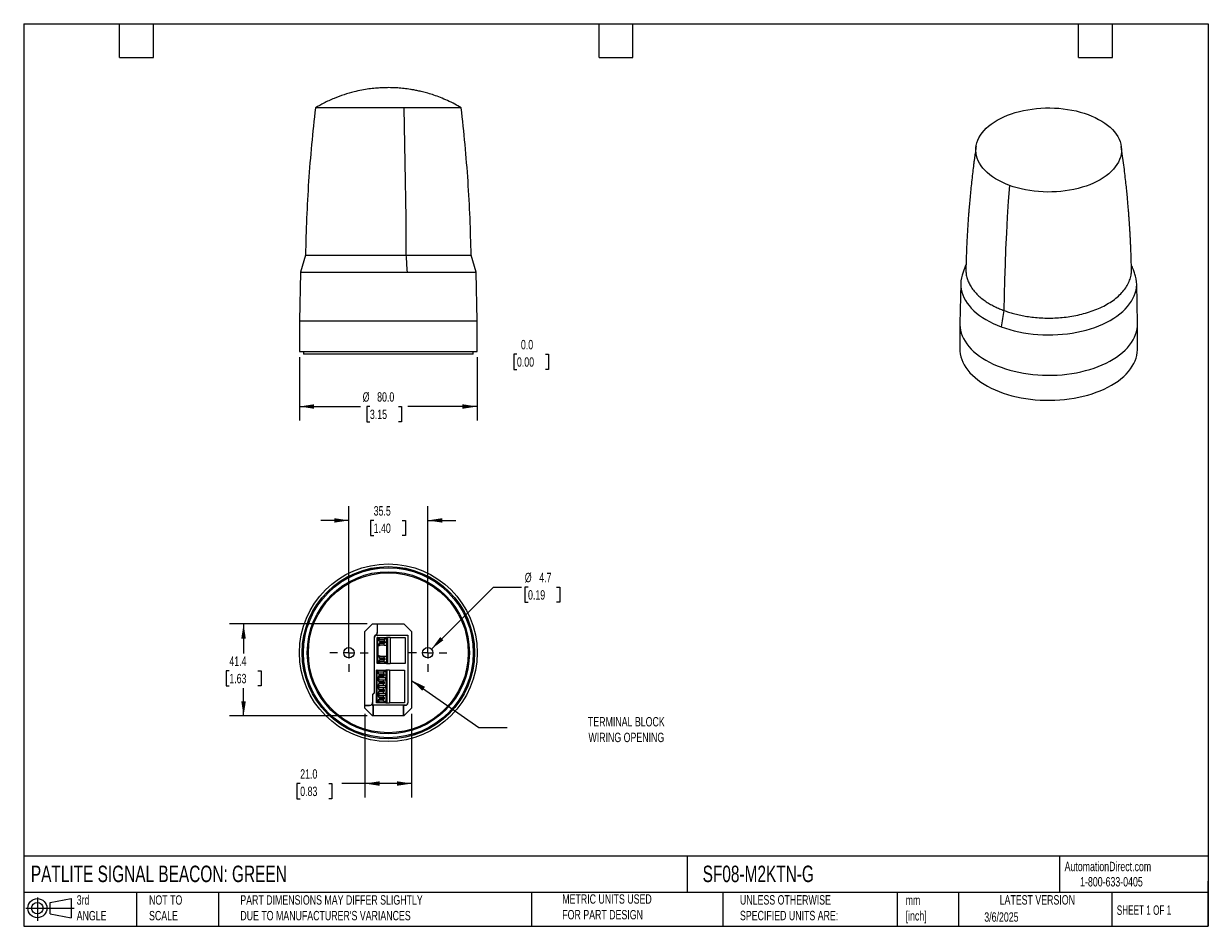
# Model space of a CAD drawing. Header units: millimetres. Extents: x 13 to 546, y 13 to 419.
import ezdxf

# ---------------------------------------------------------------- set-up
doc = ezdxf.new("R2010")
doc.units = ezdxf.units.MM
doc.header["$LTSCALE"] = 2
doc.linetypes.add('SLD-Center', pattern=[19.05, 15.24, -1.27, 1.27, -1.27])
doc.linetypes.add('SLD-Solid', pattern=[0])
doc.layers.add('CENTER', color=40, linetype='SLD-Center')
doc.layers.add('SLD-DEFPOINTS', color=7, linetype='Continuous')
doc.layers.add('DIMENSIONS', color=140, linetype='SLD-Solid', lineweight=25)
doc.layers.add('TEXT', color=140, linetype='SLD-Solid', lineweight=25)
doc.styles.add('SLDTEXTSTYLE0', font='TXT', dxfattribs={"width": 0.7})
doc.styles.add('SLDTEXTSTYLE1', font='TXT', dxfattribs={"width": 0.65})
doc.dimstyles.new('SLDDIMSTYLE0', dxfattribs={"dimtxt": 4.316016, "dimasz": 6.604, "dimexe": 0, "dimexo": 0.0625, "dimgap": 1.079004, "dimtad": 0, "dimtih": 1, "dimtoh": 1, "dimrnd": 1e-09, "dimzin": 4, "dimdsep": 46, "dimtxsty": 'SLDTEXTSTYLE0', "dimsah": 1, "dimcen": 0.09, "dimadec": 0, "dimazin": 1, "dimtfac": 1, "dimtofl": 0, "dimtmove": 0, "dimatfit": 3, "dimfxl": 0, "dimfrac": 2, "dimtolj": 1, "dimtzin": 12, "dimarcsym": 0})
doc.dimstyles.new('SLDDIMSTYLE1', dxfattribs={"dimtxt": 4.316016, "dimasz": 6.604, "dimexe": 0, "dimexo": 0.0625, "dimgap": 1.079004, "dimtad": 0, "dimtih": 1, "dimtoh": 1, "dimrnd": 1e-09, "dimzin": 0, "dimdsep": 46, "dimtxsty": 'SLDTEXTSTYLE0', "dimblk1": 'NONE', "dimblk2": 'NONE', "dimsah": 1, "dimcen": 0.09, "dimadec": 0, "dimazin": 0, "dimtfac": 1, "dimtmove": 0, "dimatfit": 0, "dimldrblk": 'NONE', "dimfxl": 0, "dimfrac": 2, "dimtolj": 1, "dimtzin": 12, "dimarcsym": 0})
doc.dimstyles.new('SLDDIMSTYLE2', dxfattribs={"dimtxt": 4.316016, "dimasz": 6.604, "dimexe": 0, "dimexo": 0.0625, "dimgap": 1.079004, "dimtad": 0, "dimtih": 1, "dimtoh": 1, "dimrnd": 1e-09, "dimzin": 12, "dimdsep": 46, "dimtxsty": 'SLDTEXTSTYLE0', "dimsah": 1, "dimcen": 0.09, "dimadec": 0, "dimazin": 3, "dimtfac": 1, "dimtmove": 0, "dimatfit": 0, "dimfxl": 0, "dimfrac": 2, "dimtolj": 1, "dimtzin": 12, "dimarcsym": 0})
doc.dimstyles.new('SLDDIMSTYLE3', dxfattribs={"dimtxt": 4.316016, "dimasz": 6.604, "dimexe": 0, "dimexo": 0.0625, "dimgap": 1.079004, "dimtad": 0, "dimtih": 1, "dimtoh": 1, "dimrnd": 1e-09, "dimzin": 12, "dimdsep": 46, "dimtxsty": 'SLDTEXTSTYLE0', "dimsah": 1, "dimcen": 0.09, "dimadec": 0, "dimazin": 3, "dimtfac": 1, "dimtofl": 0, "dimtmove": 0, "dimatfit": 3, "dimfxl": 0, "dimfrac": 2, "dimtolj": 1, "dimtzin": 12, "dimarcsym": 0})
doc.dimstyles.new('SLDDIMSTYLE4', dxfattribs={"dimtxt": 4.316016, "dimasz": 6.604, "dimexe": 0, "dimexo": 0.0625, "dimgap": 1.079004, "dimtad": 0, "dimtih": 1, "dimtoh": 1, "dimrnd": 1e-09, "dimzin": 12, "dimdsep": 46, "dimtxsty": 'SLDTEXTSTYLE0', "dimsah": 1, "dimcen": 0, "dimadec": 0, "dimazin": 3, "dimtfac": 1, "dimtofl": 0, "dimtmove": 0, "dimatfit": 3, "dimfxl": 0, "dimfrac": 2, "dimtolj": 1, "dimtzin": 12, "dimarcsym": 0})
doc.dimstyles.new('SLDDIMSTYLE5', dxfattribs={"dimtxt": 0.18, "dimasz": 6.604, "dimexe": 0, "dimexo": 0.0625, "dimgap": 0, "dimtad": 0, "dimtih": 1, "dimtoh": 1, "dimdec": 0, "dimrnd": 1e-09, "dimzin": 0, "dimdsep": 46, "dimtxsty": 'Standard', "dimsah": 1, "dimcen": 0.09, "dimadec": 0, "dimazin": 0, "dimtfac": 6.604, "dimtdec": 0, "dimtofl": 0, "dimtmove": 0, "dimatfit": 3, "dimfxl": 0, "dimfrac": 2, "dimtolj": 1, "dimtzin": 0, "dimarcsym": 0})

# ---------------------------------------------------------------- blocks, each defined once
blk = doc.blocks.new('Block11')
at = {"color": 7, "linetype": 'SLD-Solid', "lineweight": 18}
for p, q in [((0, 5.76), (21.75, 5.76)), ((5.18, 10.62), (5.18, 0)), ((10.96, 8.33), (20.35, 10.06)), ((10.96, 3.19), (10.96, 8.33)), ((20.35, 10.06), (20.35, 1.46)), ((10.96, 3.19), (20.35, 1.46))]:
    blk.add_line(p, q, dxfattribs=at)
for radius in [4.3, 2.57]:
    blk.add_circle((5.18, 5.76), radius, dxfattribs=at)
blk = doc.blocks.new('Block12')
at = {"layer": 'SLD-DEFPOINTS'}
blk.add_blockref('Block11', (0, 0), dxfattribs=at)
blk = doc.blocks.new('_D')
at = {"layer": 'DIMENSIONS'}
for p, q in [((136.88, 268.96), (136.88, 240.39)), ((216.88, 268.96), (216.88, 240.39)), ((136.88, 246.74), (164.37, 246.74)), ((168.59, 246.74), (167.14, 246.74)), ((167.14, 246.74), (167.14, 239.88)), ((181.42, 246.74), (182.87, 246.74)), ((182.87, 246.74), (182.87, 239.88)), ((216.88, 246.74), (185.64, 246.74)), ((167.14, 239.88), (168.59, 239.88)), ((182.87, 239.88), (181.42, 239.88))]:
    blk.add_line(p, q, dxfattribs=at)
for points in [[(136.88, 246.74), (143.49, 245.72), (143.49, 247.75)], [(216.88, 246.74), (210.28, 247.75), (210.28, 245.72)]]:
    blk.add_solid(points, dxfattribs=at)
at = {"layer": 'DIMENSIONS', "char_height": 4.233, "attachment_point": 1, "style": 'SLDTEXTSTYLE0'}
for s, insert in [('%%c', (165.34, 253.16)), ('80.0', (171.85, 253.16)), ('3.15', (168.59, 245.34))]:
    blk.add_mtext(s, dxfattribs=dict(at, insert=insert))
blk = doc.blocks.new('_D_1')
at = {"layer": 'DIMENSIONS'}
for p, q in [((234.8, 270.3), (233.35, 270.3)), ((233.35, 270.3), (233.35, 263.44)), ((247.62, 270.3), (249.07, 270.3)), ((249.07, 270.3), (249.07, 263.44)), ((233.35, 263.44), (234.8, 263.44)), ((249.07, 263.44), (247.62, 263.44))]:
    blk.add_line(p, q, dxfattribs=at)
at = {"layer": 'DIMENSIONS', "char_height": 4.233, "attachment_point": 1, "style": 'SLDTEXTSTYLE0'}
for s, insert in [('0.0', (236.59, 276.72)), ('0.00', (234.8, 268.89))]:
    blk.add_mtext(s, dxfattribs=dict(at, insert=insert))
blk = doc.blocks.new('_None')
blk = doc.blocks.new('_D_2')
at = {"layer": 'DIMENSIONS'}
for p, q in [((159.13, 138.41), (159.13, 201.8)), ((194.63, 138.41), (194.63, 201.8)), ((159.13, 195.45), (146.43, 195.45)), ((170.29, 195.45), (168.84, 195.45)), ((168.84, 195.45), (168.84, 188.59)), ((183.11, 195.45), (184.56, 195.45)), ((184.56, 195.45), (184.56, 188.59)), ((194.63, 195.45), (207.33, 195.45)), ((168.84, 188.59), (170.29, 188.59)), ((184.56, 188.59), (183.11, 188.59))]:
    blk.add_line(p, q, dxfattribs=at)
for points in [[(159.13, 195.45), (152.53, 196.47), (152.53, 194.44)], [(194.63, 195.45), (201.24, 194.44), (201.24, 196.47)]]:
    blk.add_solid(points, dxfattribs=at)
at = {"layer": 'DIMENSIONS', "char_height": 4.233, "attachment_point": 1, "style": 'SLDTEXTSTYLE0'}
for s, insert in [('35.5', (170.29, 201.87)), ('1.40', (170.29, 194.05))]:
    blk.add_mtext(s, dxfattribs=dict(at, insert=insert))
blk = doc.blocks.new('_D_3')
at = {"layer": 'DIMENSIONS'}
for p, q in [((167.29, 148.82), (105.35, 148.82)), ((111.7, 148.82), (111.7, 135.59)), ((105.29, 127.76), (103.84, 127.76)), ((103.84, 127.76), (103.84, 120.9)), ((118.11, 127.76), (119.56, 127.76)), ((119.56, 127.76), (119.56, 120.9)), ((103.84, 120.9), (105.29, 120.9)), ((111.7, 107.42), (111.7, 119.93)), ((119.56, 120.9), (118.11, 120.9)), ((167.29, 107.42), (105.35, 107.42))]:
    blk.add_line(p, q, dxfattribs=at)
for points in [[(111.7, 148.82), (110.68, 142.22), (112.72, 142.22)], [(111.7, 107.42), (112.72, 114.03), (110.68, 114.03)]]:
    blk.add_solid(points, dxfattribs=at)
at = {"layer": 'DIMENSIONS', "char_height": 4.233, "attachment_point": 1, "style": 'SLDTEXTSTYLE0'}
for s, insert in [('41.4', (105.29, 134.18)), ('1.63', (105.29, 126.36))]:
    blk.add_mtext(s, dxfattribs=dict(at, insert=insert))
blk = doc.blocks.new('_D_4')
at = {"layer": 'DIMENSIONS'}
for p, q in [((196.29, 137.53), (224.2, 165.44)), ((224.2, 165.44), (236.9, 165.44)), ((239.79, 165.44), (238.35, 165.44)), ((238.35, 165.44), (238.35, 158.58)), ((252.62, 165.44), (254.07, 165.44)), ((254.07, 165.44), (254.07, 158.58)), ((238.35, 158.58), (239.79, 158.58)), ((254.07, 158.58), (252.62, 158.58))]:
    blk.add_line(p, q, dxfattribs=at)
blk.add_solid([(196.29, 137.53), (201.68, 141.49), (200.24, 142.92)], dxfattribs=at)
at = {"layer": 'DIMENSIONS', "char_height": 4.233, "attachment_point": 1, "style": 'SLDTEXTSTYLE0'}
for s, insert in [('%%c', (238.33, 171.86)), ('4.7', (244.85, 171.86)), ('0.19', (239.79, 164.04))]:
    blk.add_mtext(s, dxfattribs=dict(at, insert=insert))
blk = doc.blocks.new('_D_5')
at = {"layer": 'DIMENSIONS'}
for p, q in [((166.38, 108.33), (166.38, 70.63)), ((187.38, 108.33), (187.38, 70.63)), ((137.21, 76.98), (135.76, 76.98)), ((135.76, 76.98), (135.76, 70.13)), ((150.04, 76.98), (151.49, 76.98)), ((151.49, 76.98), (151.49, 70.13)), ((166.38, 76.98), (155.89, 76.98)), ((187.38, 76.98), (166.38, 76.98)), ((135.76, 70.13), (137.21, 70.13)), ((151.49, 70.13), (150.04, 70.13))]:
    blk.add_line(p, q, dxfattribs=at)
for points in [[(166.38, 76.98), (172.99, 75.97), (172.99, 78)], [(187.38, 76.98), (180.78, 78), (180.78, 75.97)]]:
    blk.add_solid(points, dxfattribs=at)
at = {"layer": 'DIMENSIONS', "char_height": 4.233, "attachment_point": 1, "style": 'SLDTEXTSTYLE0'}
for s, insert in [('21.0', (137.21, 83.41)), ('0.83', (137.21, 75.58))]:
    blk.add_mtext(s, dxfattribs=dict(at, insert=insert))
blk = doc.blocks.new('SW_CENTERMARKSYMBOL_0')
at = {"layer": 'CENTER', "color": 0}
for p, q in [((0, 5.08), (0, 8.64)), ((-5.08, 0), (-8.64, 0)), ((0, 0), (-2.54, 0)), ((0, 0), (0, 2.54)), ((0, 0), (0, -2.54)), ((0, 0), (2.54, 0)), ((5.08, 0), (8.64, 0)), ((0, -5.08), (0, -8.64))]:
    blk.add_line(p, q, dxfattribs=at)
blk = doc.blocks.new('SW_CENTERMARKSYMBOL_1')
at = {"layer": 'CENTER', "color": 0}
for p, q in [((0, 5.08), (0, 8.64)), ((-5.08, 0), (-8.64, 0)), ((0, 0), (-2.54, 0)), ((0, 0), (0, 2.54)), ((0, 0), (0, -2.54)), ((0, 0), (2.54, 0)), ((5.08, 0), (8.64, 0)), ((0, -5.08), (0, -8.64))]:
    blk.add_line(p, q, dxfattribs=at)

msp = doc.modelspace()

# ---------------------------------------------------------------- linework, layer by layer
for p, q in [((183.864, 381.255), (144.084, 381.255)), ((209.679, 381.255), (183.864, 381.255)), ((139.6, 314.9), (137.265, 307.297)), ((216.497, 307.297), (214.162, 314.9)), ((137.265, 307.297), (136.881, 285.297)), ((137.265, 307.297), (185.316, 307.297)), ((185.316, 307.297), (216.497, 307.297)), ((216.881, 285.297), (216.497, 307.297)), ((434.619, 302.144), (434.235, 284.183)), ((514.229, 284.183), (513.845, 302.144)), ((136.881, 285.297), (136.881, 271.497)), ((136.881, 285.297), (176.881, 285.297)), ((176.881, 285.297), (216.881, 285.297)), ((216.881, 271.497), (216.881, 285.297)), ((434.232, 283.898), (434.232, 272.63)), ((514.232, 272.63), (514.232, 283.898)), ((136.881, 271.497), (216.881, 271.497)), ((138.631, 271.497), (138.631, 270.297)), ((215.131, 270.297), (138.631, 270.297)), ((215.131, 270.297), (215.131, 271.497)), ((166.381, 145.373), (169.831, 148.823)), ((166.381, 110.873), (166.381, 145.373)), ((169.831, 148.823), (183.931, 148.823)), ((171.855, 148.823), (171.855, 145.07)), ((171.881, 145.055), (171.855, 145.07)), ((171.881, 148.823), (171.881, 145.055)), ((183.931, 148.823), (187.381, 145.373)), ((187.381, 145.373), (187.381, 110.873)), ((170.529, 142.773), (170.529, 117.837)), ((170.555, 142.773), (170.529, 142.773)), ((170.555, 142.773), (170.555, 117.826)), ((170.655, 117.785), (170.655, 142.773)), ((170.718, 142.773), (170.655, 142.773)), ((170.718, 117.759), (170.718, 142.773)), ((171.681, 143.799), (185.707, 143.799)), ((171.681, 143.799), (171.681, 143.736)), ((171.681, 143.736), (185.644, 143.736)), ((171.831, 130.963), (171.831, 142.783)), ((172.144, 142.783), (171.831, 142.783)), ((172.144, 142.783), (172.144, 141.799)), ((172.144, 134.179), (172.144, 139.567)), ((172.169, 141.683), (172.799, 141.683)), ((172.169, 139.683), (172.799, 139.683)), ((172.176, 139.683), (172.176, 141.683)), ((172.379, 142.783), (172.379, 142.113)), ((172.379, 142.783), (176.065, 142.783)), ((172.379, 134.493), (172.379, 139.253)), ((172.799, 141.183), (172.799, 142.023)), ((172.799, 142.023), (175.005, 142.023)), ((172.799, 141.183), (173.223, 140.965)), ((172.799, 141.183), (175.005, 141.183)), ((173.223, 140.401), (172.799, 140.183)), ((172.799, 140.183), (172.799, 139.343)), ((172.799, 140.183), (175.005, 140.183)), ((175.005, 139.343), (172.799, 139.343)), ((173.223, 140.965), (175.429, 140.965)), ((173.223, 140.401), (173.223, 140.965)), ((173.223, 140.401), (175.429, 140.401)), ((175.005, 142.023), (175.005, 141.183)), ((176.065, 142.023), (175.005, 142.023)), ((175.429, 140.965), (175.005, 141.183)), ((175.005, 140.183), (175.429, 140.401)), ((175.005, 139.343), (175.005, 140.183)), ((175.005, 139.343), (176.065, 139.343)), ((175.429, 140.965), (175.429, 140.401)), ((176.065, 142.783), (176.065, 142.023)), ((176.49, 142.783), (176.065, 142.783)), ((176.065, 142.023), (176.065, 139.343)), ((176.065, 139.343), (176.065, 134.403)), ((176.49, 142.783), (176.49, 130.963)), ((177.713, 142.783), (176.49, 142.783)), ((177.713, 142.783), (177.713, 130.963)), ((177.713, 142.783), (184.531, 142.783)), ((184.531, 142.783), (184.531, 130.963)), ((185.707, 143.799), (185.644, 143.736)), ((185.644, 143.736), (185.644, 113.273)), ((185.707, 143.799), (185.707, 113.273)), ((172.799, 134.063), (172.169, 134.063)), ((172.176, 132.063), (172.176, 134.063)), ((172.799, 134.403), (172.799, 133.563)), ((172.799, 134.403), (175.005, 134.403)), ((172.799, 133.563), (173.223, 133.345)), ((172.799, 133.563), (175.005, 133.563)), ((175.005, 133.563), (175.005, 134.403)), ((175.005, 134.403), (176.065, 134.403)), ((175.429, 133.345), (175.005, 133.563)), ((176.065, 134.403), (176.065, 131.723)), ((172.144, 130.963), (171.831, 130.963)), ((172.144, 130.963), (172.144, 131.947)), ((172.799, 132.063), (172.169, 132.063)), ((172.379, 130.963), (172.379, 131.633)), ((176.065, 130.963), (172.379, 130.963)), ((172.799, 132.563), (173.223, 132.781)), ((172.799, 132.563), (172.799, 131.723)), ((175.005, 132.563), (172.799, 132.563)), ((175.005, 131.723), (172.799, 131.723)), ((175.429, 133.345), (173.223, 133.345)), ((173.223, 133.345), (173.223, 132.781)), ((175.429, 132.781), (173.223, 132.781)), ((175.429, 132.781), (175.005, 132.563)), ((175.005, 131.723), (175.005, 132.563)), ((175.005, 131.723), (176.065, 131.723)), ((175.429, 132.781), (175.429, 133.345)), ((176.065, 131.723), (176.065, 130.963)), ((176.065, 130.963), (176.49, 130.963)), ((176.49, 130.963), (177.713, 130.963)), ((184.531, 130.963), (177.713, 130.963)), ((171.531, 113.263), (171.531, 127.963)), ((171.844, 127.963), (171.531, 127.963)), ((171.844, 127.963), (171.844, 126.979)), ((171.844, 123.479), (171.844, 124.747)), ((171.869, 126.863), (172.499, 126.863)), ((171.869, 124.863), (172.499, 124.863)), ((172.499, 123.363), (171.869, 123.363)), ((171.876, 124.863), (171.876, 126.863)), ((171.876, 121.363), (171.876, 123.363)), ((172.079, 127.963), (172.079, 127.293)), ((172.079, 127.963), (175.765, 127.963)), ((172.079, 124.433), (172.079, 123.793)), ((172.499, 126.363), (172.499, 127.203)), ((172.499, 127.203), (174.705, 127.203)), ((172.499, 126.363), (174.705, 126.363)), ((172.499, 126.363), (172.923, 126.145)), ((172.923, 125.581), (172.499, 125.363)), ((172.499, 125.363), (172.499, 124.523)), ((172.499, 125.363), (174.705, 125.363)), ((174.705, 124.523), (172.499, 124.523)), ((172.499, 123.703), (172.499, 122.863)), ((172.499, 123.703), (174.705, 123.703)), ((172.499, 122.863), (172.923, 122.645)), ((172.499, 122.863), (174.705, 122.863)), ((172.923, 126.145), (175.129, 126.145)), ((172.923, 125.581), (172.923, 126.145)), ((172.923, 125.581), (175.129, 125.581)), ((174.705, 127.203), (174.705, 126.363)), ((175.765, 127.203), (174.705, 127.203)), ((175.129, 126.145), (174.705, 126.363)), ((174.705, 125.363), (175.129, 125.581)), ((174.705, 124.523), (174.705, 125.363)), ((175.765, 124.523), (174.705, 124.523)), ((174.705, 122.863), (174.705, 123.703)), ((174.705, 123.703), (175.765, 123.703)), ((175.129, 122.645), (174.705, 122.863)), ((175.129, 126.145), (175.129, 125.581)), ((175.765, 127.963), (175.765, 127.203)), ((176.19, 127.963), (175.765, 127.963)), ((175.765, 127.203), (175.765, 124.523)), ((175.765, 123.703), (175.765, 124.523)), ((175.765, 123.703), (175.765, 121.023)), ((176.19, 127.963), (176.19, 113.263)), ((177.413, 127.963), (176.19, 127.963)), ((177.413, 127.963), (177.413, 113.263)), ((177.413, 127.963), (184.231, 127.963)), ((184.231, 127.963), (184.231, 113.263)), ((170.529, 117.837), (169.788, 117.097)), ((170.555, 117.826), (169.814, 117.086)), ((170.655, 117.785), (169.914, 117.045)), ((170.718, 117.759), (169.977, 117.019)), ((170.555, 117.826), (170.529, 117.837)), ((170.655, 117.785), (170.718, 117.759)), ((171.844, 121.246), (171.844, 119.98)), ((171.844, 117.746), (171.844, 116.48)), ((171.869, 121.363), (172.499, 121.363)), ((172.499, 119.863), (171.869, 119.863)), ((171.869, 117.863), (172.499, 117.863)), ((171.876, 117.863), (171.876, 119.863)), ((172.079, 120.933), (172.079, 120.293)), ((172.079, 117.433), (172.079, 116.793)), ((172.923, 122.081), (172.499, 121.863)), ((172.499, 121.863), (172.499, 121.023)), ((174.705, 121.863), (172.499, 121.863)), ((174.705, 121.023), (172.499, 121.023)), ((172.499, 120.203), (172.499, 119.363)), ((172.499, 120.203), (174.705, 120.203)), ((172.499, 119.363), (172.923, 119.145)), ((172.499, 119.363), (174.705, 119.363)), ((172.923, 118.581), (172.499, 118.363)), ((172.499, 118.363), (172.499, 117.523)), ((174.705, 118.363), (172.499, 118.363)), ((174.705, 117.523), (172.499, 117.523)), ((172.923, 122.645), (175.129, 122.645)), ((172.923, 122.645), (172.923, 122.081)), ((175.129, 122.081), (172.923, 122.081)), ((172.923, 119.145), (175.129, 119.145)), ((172.923, 119.145), (172.923, 118.581)), ((175.129, 118.581), (172.923, 118.581)), ((174.705, 121.863), (175.129, 122.081)), ((174.705, 121.023), (174.705, 121.863)), ((175.765, 121.023), (174.705, 121.023)), ((174.705, 119.363), (174.705, 120.203)), ((174.705, 120.203), (175.765, 120.203)), ((175.129, 119.145), (174.705, 119.363)), ((174.705, 118.363), (175.129, 118.581)), ((174.705, 117.523), (174.705, 118.363)), ((175.765, 117.523), (174.705, 117.523)), ((175.129, 122.081), (175.129, 122.645)), ((175.129, 118.581), (175.129, 119.145)), ((175.765, 120.203), (175.765, 121.023)), ((175.765, 120.203), (175.765, 117.523)), ((175.765, 116.703), (175.765, 117.523)), ((168.291, 112.059), (166.381, 112.059)), ((168.317, 112.033), (166.381, 112.033)), ((168.317, 112.033), (168.291, 112.059)), ((169.788, 117.097), (169.791, 113.559)), ((169.814, 117.086), (169.788, 117.097)), ((169.817, 113.532), (169.791, 113.559)), ((169.814, 117.086), (169.817, 113.533)), ((169.918, 112.033), (169.914, 117.045)), ((169.977, 117.019), (169.914, 117.045)), ((169.918, 112.033), (169.949, 112.064)), ((169.918, 112.033), (170.068, 112.033)), ((169.949, 112.278), (169.981, 112.31)), ((183.815, 112.278), (169.949, 112.278)), ((169.949, 112.278), (169.949, 112.064)), ((170.099, 112.064), (169.949, 112.064)), ((169.981, 112.31), (169.977, 117.019)), ((184.681, 112.31), (169.981, 112.31)), ((170.099, 112.064), (170.068, 112.033)), ((170.068, 107.423), (170.068, 112.033)), ((170.099, 112.064), (170.099, 107.423)), ((171.844, 113.263), (171.531, 113.263)), ((171.844, 114.246), (171.844, 113.263)), ((172.499, 116.363), (171.869, 116.363)), ((172.499, 114.363), (171.869, 114.363)), ((171.876, 114.363), (171.876, 116.363)), ((172.079, 113.263), (172.079, 113.933)), ((175.765, 113.263), (172.079, 113.263)), ((172.499, 116.703), (172.499, 115.863)), ((172.499, 116.703), (174.705, 116.703)), ((172.499, 115.863), (172.923, 115.645)), ((174.705, 115.863), (172.499, 115.863)), ((172.499, 114.863), (172.923, 115.081)), ((172.499, 114.863), (172.499, 114.023)), ((174.705, 114.863), (172.499, 114.863)), ((174.705, 114.023), (172.499, 114.023)), ((175.129, 115.645), (172.923, 115.645)), ((172.923, 115.645), (172.923, 115.081)), ((175.129, 115.081), (172.923, 115.081)), ((174.705, 115.863), (174.705, 116.703)), ((174.705, 116.703), (175.765, 116.703)), ((175.129, 115.645), (174.705, 115.863)), ((175.129, 115.081), (174.705, 114.863)), ((174.705, 114.023), (174.705, 114.863)), ((174.705, 114.023), (175.765, 114.023)), ((175.129, 115.081), (175.129, 115.645)), ((175.765, 116.703), (175.765, 114.023)), ((175.765, 114.023), (175.765, 113.263)), ((175.765, 113.263), (176.19, 113.263)), ((176.19, 113.263), (177.413, 113.263)), ((184.231, 113.263), (177.413, 113.263)), ((183.681, 112.043), (183.665, 112.075)), ((183.816, 112.075), (183.665, 112.075)), ((183.665, 107.423), (183.665, 112.075)), ((183.681, 112.043), (183.681, 107.423)), ((183.681, 112.043), (183.831, 112.043)), ((183.815, 112.278), (183.831, 112.247)), ((183.815, 112.278), (183.816, 112.075)), ((183.831, 112.043), (183.816, 112.075)), ((183.831, 112.043), (183.831, 112.247)), ((183.831, 112.247), (184.681, 112.247)), ((184.681, 112.247), (184.681, 112.31)), ((185.644, 113.273), (185.707, 113.273)), ((169.831, 107.423), (166.381, 110.873)), ((183.931, 107.423), (169.831, 107.423)), ((187.381, 110.873), (183.931, 107.423))]:
    msp.add_line(p, q)
at = {"flags": 128}
for points in [[(183.864, 381.255), (184.062, 372.99), (184.238, 364.715), (184.392, 356.429), (184.522, 348.135), (184.63, 339.834), (184.716, 331.526), (184.779, 323.215), (184.819, 314.9)], [(456.51, 346.32), (454.845, 346.98), (453.253, 347.698), (451.741, 348.471), (450.314, 349.296), (448.978, 350.171), (447.738, 351.091), (446.598, 352.054), (445.563, 353.056), (444.636, 354.092), (443.823, 355.159), (443.124, 356.253), (442.543, 357.37), (442.083, 358.506), (441.744, 359.655), (441.529, 360.815), (441.438, 361.98), (441.471, 363.146), (441.629, 364.308), (441.91, 365.463), (442.314, 366.606), (442.838, 367.732), (443.482, 368.837), (444.243, 369.917), (445.117, 370.968), (446.102, 371.987), (447.194, 372.968), (448.388, 373.908), (449.68, 374.805), (451.065, 375.654), (452.538, 376.451), (454.093, 377.195), (455.725, 377.883), (457.427, 378.511), (459.193, 379.077), (461.016, 379.58), (462.889, 380.017), (464.805, 380.386), (466.756, 380.687), (468.736, 380.917), (470.737, 381.077), (472.752, 381.166), (474.771, 381.183), (476.789, 381.127), (478.797, 381.001), (480.788, 380.803), (482.754, 380.535), (484.687, 380.197), (486.581, 379.792), (488.428, 379.32), (490.221, 378.783), (491.954, 378.183)], [(491.954, 378.183), (493.619, 377.523), (495.211, 376.805), (496.723, 376.032), (498.15, 375.206), (499.486, 374.332), (500.726, 373.412), (501.866, 372.449), (502.901, 371.447), (503.828, 370.411), (504.642, 369.344), (505.34, 368.25), (505.921, 367.133), (506.381, 365.997), (506.72, 364.848), (506.935, 363.688), (507.026, 362.523), (506.993, 361.357), (506.835, 360.195), (506.554, 359.04), (506.15, 357.897), (505.626, 356.771), (504.982, 355.666), (504.221, 354.586), (503.347, 353.535), (502.362, 352.516), (501.27, 351.535), (500.076, 350.595), (498.784, 349.698), (497.399, 348.849), (495.926, 348.052), (494.371, 347.308), (492.739, 346.62), (491.037, 345.992), (489.271, 345.426), (487.448, 344.923), (485.575, 344.486), (483.659, 344.117), (481.708, 343.816), (479.728, 343.586), (477.727, 343.426), (475.712, 343.337), (473.693, 343.32), (471.675, 343.376), (469.667, 343.502), (467.676, 343.7), (465.71, 343.968), (463.777, 344.306), (461.883, 344.711), (460.036, 345.183), (458.243, 345.72), (456.51, 346.32)], [(456.51, 346.32), (456.007, 339.119), (455.561, 331.961), (455.172, 324.845), (454.84, 317.775), (454.566, 310.75), (454.349, 303.772), (454.189, 296.842), (454.087, 289.961)], [(184.819, 314.9), (184.885, 313.956), (184.951, 313.011), (185.015, 312.063), (185.077, 311.113), (185.139, 310.162), (185.199, 309.209), (185.258, 308.254), (185.316, 307.297)], [(435.401, 306.392), (435.243, 305.915), (434.911, 304.646), (434.702, 303.369), (434.618, 302.087), (434.658, 300.805), (434.823, 299.525), (435.112, 298.253), (435.524, 296.993), (436.058, 295.748), (436.712, 294.522), (437.484, 293.319), (438.372, 292.143), (439.372, 290.997), (440.482, 289.886), (441.699, 288.812), (443.017, 287.78), (444.434, 286.792), (445.945, 285.851), (447.545, 284.96), (449.228, 284.123), (450.99, 283.342), (452.826, 282.618)], [(452.826, 282.618), (454.729, 281.956), (456.693, 281.356), (458.712, 280.82), (460.78, 280.351), (462.891, 279.95), (465.037, 279.617), (467.212, 279.354), (469.409, 279.162), (471.621, 279.042), (473.842, 278.993), (476.064, 279.017), (478.28, 279.112), (480.483, 279.279), (482.667, 279.517), (484.824, 279.825), (486.948, 280.202), (489.031, 280.648), (491.069, 281.16), (493.053, 281.738), (494.978, 282.379), (496.837, 283.081), (498.626, 283.842), (500.338, 284.66), (501.968, 285.532), (503.51, 286.456), (504.96, 287.428), (506.314, 288.445), (507.567, 289.505), (508.715, 290.603), (509.754, 291.737), (510.681, 292.903), (511.494, 294.097), (512.19, 295.315), (512.766, 296.554), (513.221, 297.81), (513.553, 299.078), (513.762, 300.355), (513.846, 301.637), (513.806, 302.92), (513.641, 304.199), (513.352, 305.471), (513.063, 306.391)], [(434.235, 284.183), (434.236, 283.58), (434.327, 282.309), (434.539, 281.042), (434.872, 279.784), (435.324, 278.539), (435.895, 277.309), (436.582, 276.1), (437.383, 274.915), (438.296, 273.757), (439.319, 272.629), (440.447, 271.536), (441.678, 270.48), (443.008, 269.465), (444.433, 268.494), (445.948, 267.57)], [(445.948, 267.57), (447.549, 266.695), (449.231, 265.873), (450.989, 265.105), (452.818, 264.395), (454.711, 263.743), (456.664, 263.153), (458.67, 262.626), (460.724, 262.163), (462.819, 261.767), (464.948, 261.437), (467.105, 261.176), (469.284, 260.984), (471.478, 260.862), (473.681, 260.809), (475.885, 260.826), (478.084, 260.914), (480.272, 261.072), (482.441, 261.298), (484.585, 261.594), (486.697, 261.957), (488.772, 262.386), (490.803, 262.882), (492.783, 263.44), (494.707, 264.061), (496.569, 264.743), (498.363, 265.482), (500.084, 266.278), (501.726, 267.126), (503.285, 268.026), (504.755, 268.974), (506.133, 269.968), (507.414, 271.003), (508.594, 272.078), (509.67, 273.189), (510.638, 274.332), (511.496, 275.504), (512.24, 276.702), (512.869, 277.922), (513.381, 279.16), (513.773, 280.412), (514.046, 281.674), (514.198, 282.944), (514.229, 284.183)], [(434.232, 272.63), (434.266, 271.676), (434.418, 270.406), (434.691, 269.143), (435.083, 267.891), (435.595, 266.653), (436.224, 265.434), (436.968, 264.236), (437.826, 263.064), (438.794, 261.921), (439.87, 260.81), (441.05, 259.735), (442.331, 258.699), (443.709, 257.706), (445.179, 256.758), (446.738, 255.858), (448.38, 255.009), (450.101, 254.214), (451.895, 253.474), (453.757, 252.793), (455.681, 252.172), (457.661, 251.613), (459.692, 251.118), (461.767, 250.688), (463.879, 250.325), (466.023, 250.03), (468.192, 249.803), (470.38, 249.646), (472.579, 249.558), (474.783, 249.541), (476.986, 249.593), (479.18, 249.716), (481.359, 249.908), (483.516, 250.169), (485.645, 250.498), (487.74, 250.895), (489.794, 251.358), (491.8, 251.885), (493.753, 252.475), (495.646, 253.126), (497.475, 253.837), (499.233, 254.605), (500.915, 255.427), (502.516, 256.302)], [(502.516, 256.302), (504.031, 257.226), (505.456, 258.197), (506.786, 259.212), (508.017, 260.268), (509.145, 261.361), (510.168, 262.488), (511.081, 263.647), (511.882, 264.832), (512.569, 266.041), (513.14, 267.27), (513.592, 268.516), (513.925, 269.774), (514.137, 271.04), (514.228, 272.312), (514.232, 272.63)], [(171.124, 143.751), (171.113, 143.762), (171.105, 143.771)]]:
    msp.add_lwpolyline(points, dxfattribs=at)
for centre, radius in [((176.881, 135.873), 40), ((176.881, 135.873), 38.8), ((176.881, 135.873), 38.766), ((176.881, 135.873), 38.25), ((176.881, 135.873), 36.5), ((176.881, 135.873), 36), ((159.131, 135.873), 2.35), ((194.631, 135.873), 2.35)]:
    msp.add_circle(centre, radius)
for centre, radius, start, end in [((747.105, 235.84), 297.974, 169.53543, 170.96796), ((171.681, 142.773), 1.026, 90, 180), ((171.681, 142.773), 0.963, 90, 180), ((184.681, 113.273), 1.026, 270, 0), ((184.681, 113.273), 0.963, 270, 0)]:
    msp.add_arc(centre, radius, start, end)
for points, knots in [([(209.631, 381.26), (208.709, 381.801), (206.715, 382.97), (203.602, 384.484), (200.439, 385.835), (197.484, 386.914), (194.789, 387.76), (192.376, 388.408), (190.262, 388.893), (188.446, 389.251), (186.376, 389.602), (183.974, 389.924), (181.173, 390.173), (178.495, 390.294), (176.012, 390.306), (173.565, 390.226), (170.979, 390.045), (168.052, 389.711), (164.828, 389.183), (161.083, 388.362), (156.895, 387.16), (152.345, 385.469), (148.039, 383.522), (145.361, 381.962), (144.137, 381.249)], [0, 0, 0, 0, 0.046648, 0.1007891, 0.1508598, 0.1966396, 0.2379517, 0.2740442, 0.3055956, 0.3325332, 0.3548051, 0.3971503, 0.4382205, 0.4774559, 0.5140231, 0.5465148, 0.5842157, 0.627072, 0.6749968, 0.7266479, 0.7942217, 0.8648709, 0.9382533, 1, 1, 1, 1]), ([(144.084, 381.255), (143.468, 375.745), (142.236, 364.724), (140.932, 348.139), (139.992, 331.529), (139.731, 320.443), (139.6, 314.9)], [0, 0, 0, 0, 0.2499591, 0.5, 0.7500409, 1, 1, 1, 1]), ([(214.162, 314.9), (214.031, 320.443), (213.77, 331.529), (212.83, 348.139), (211.526, 364.724), (210.294, 375.745), (209.678, 381.255)], [0, 0, 0, 0, 0.2499591, 0.5, 0.7500409, 1, 1, 1, 1]), ([(441.551, 363.847), (441.467, 363.268), (441.316, 362.232), (441.124, 360.861), (440.978, 359.809), (440.861, 358.948), (440.718, 357.882), (440.538, 356.51), (440.256, 354.298), (439.902, 351.391), (439.502, 347.868), (439.128, 344.326), (438.8, 340.958), (438.515, 337.778), (438.281, 334.957), (438.084, 332.407), (437.915, 330.036), (437.753, 327.597), (437.601, 325.083), (437.466, 322.619), (437.343, 320.134), (437.231, 317.57), (437.124, 314.73), (437.026, 311.616), (436.978, 309.448), (436.953, 308.318)], [0, 0, 0, 0, 0.0316211, 0.056529, 0.0747222, 0.0888953, 0.1033443, 0.1326905, 0.1634548, 0.2235875, 0.2905695, 0.354509, 0.4154784, 0.4727471, 0.5263136, 0.5677479, 0.6103324, 0.6541149, 0.6990945, 0.7456825, 0.7867394, 0.8327015, 0.8835671, 0.9393342, 1, 1, 1, 1]), ([(511.511, 308.32), (511.487, 309.395), (511.442, 311.439), (511.353, 314.346), (511.258, 316.936), (511.162, 319.211), (511.07, 321.17), (510.987, 322.812), (510.914, 324.14), (510.855, 325.176), (510.81, 325.944), (510.773, 326.552), (510.741, 327.086), (510.706, 327.635), (510.668, 328.236), (510.621, 328.954), (510.556, 329.92), (510.467, 331.185), (510.351, 332.774), (510.207, 334.644), (510.032, 336.794), (509.821, 339.222), (509.571, 341.929), (509.275, 344.914), (508.928, 348.174), (508.525, 351.709), (508.058, 355.517), (507.523, 359.595), (507.121, 362.399), (506.913, 363.847)], [0, 0, 0, 0, 0.0577015, 0.1097591, 0.1561702, 0.1969328, 0.2320455, 0.2615071, 0.285317, 0.3034746, 0.3173047, 0.3266546, 0.3362156, 0.3460517, 0.3561764, 0.3685856, 0.3847066, 0.4082059, 0.4367575, 0.4703614, 0.5090174, 0.5527251, 0.6014837, 0.6552921, 0.7141487, 0.7780511, 0.8469966, 0.9209811, 1, 1, 1, 1]), ([(139.601, 314.9), (139.637, 314.9), (139.711, 314.9), (140.39, 314.9), (141.491, 314.9), (143.037, 314.9), (144.972, 314.9), (147.246, 314.9), (149.784, 314.9), (152.517, 314.9), (155.378, 314.9), (158.327, 314.9), (161.438, 314.9), (164.671, 314.9), (167.981, 314.9), (171.181, 314.9), (174.24, 314.9), (177.137, 314.9), (179.861, 314.9), (182.409, 314.9), (184.032, 314.9), (184.819, 314.9)], [0, 0, 0, 0, 0.0608258, 0.1222254, 0.184738, 0.2468621, 0.3082236, 0.3684757, 0.4273093, 0.4834575, 0.53778, 0.5901212, 0.640371, 0.6948449, 0.7464912, 0.7953208, 0.8413866, 0.8847731, 0.9255876, 0.9639528, 1, 1, 1, 1]), ([(184.819, 314.9), (185.599, 314.9), (187.209, 314.9), (189.645, 314.9), (192.174, 314.9), (194.772, 314.9), (197.412, 314.9), (200.059, 314.9), (202.665, 314.9), (205.081, 314.9), (207.271, 314.9), (209.202, 314.9), (210.898, 314.9), (212.296, 314.9), (213.354, 314.9), (213.967, 314.9), (214.229, 314.9), (214.162, 314.9), (214.162, 314.9)], [0, 0, 0, 0, 0.0477098, 0.0984876, 0.1525073, 0.2099309, 0.2709007, 0.3355286, 0.4038844, 0.4759828, 0.5437246, 0.6143336, 0.6876543, 0.763466, 0.8414811, 0.9199074, 0.9997277, 1, 1, 1, 1]), ([(437.009, 310.68), (436.88, 310.362), (436.306, 308.951), (435.795, 307.508), (435.4, 306.39)], [0, 0, 0, 0, 0.2255825, 1, 1, 1, 1]), ([(513.064, 306.39), (512.837, 307.026), (512.337, 308.424), (511.799, 309.864), (511.475, 310.658), (511.455, 310.708)], [0, 0, 0, 0, 0.43852343, 0.96453581, 1, 1, 1, 1]), ([(436.975, 308.318), (436.981, 307.693), (436.993, 306.37), (437.448, 304.388), (438.203, 302.42), (439.276, 300.499), (440.648, 298.651), (442.302, 296.904), (444.117, 295.339), (446.04, 293.952), (448.026, 292.733), (450.041, 291.672), (452.046, 290.749), (453.421, 290.218), (454.087, 289.961)], [0, 0, 0, 0, 0.0861682, 0.182272, 0.2748705, 0.3637688, 0.4601405, 0.5515095, 0.6378955, 0.719392, 0.7961484, 0.8683547, 0.9362278, 1, 1, 1, 1]), ([(454.087, 289.961), (454.77, 289.718), (456.179, 289.217), (458.467, 288.549), (460.976, 287.933), (463.723, 287.397), (466.708, 286.965), (469.927, 286.663), (473.368, 286.522), (476.869, 286.57), (480.384, 286.812), (483.865, 287.244), (487.387, 287.894), (490.892, 288.773), (494.295, 289.883), (497.531, 291.216), (500.536, 292.759), (503.267, 294.502), (505.68, 296.429), (507.721, 298.512), (509.346, 300.711), (510.533, 302.974), (511.247, 305.254), (511.549, 307.043), (511.484, 308.058), (511.468, 308.32)], [0, 0, 0, 0, 0.0299591, 0.0618447, 0.095766, 0.1318248, 0.1701105, 0.2106931, 0.2536167, 0.2988905, 0.3414285, 0.385767, 0.4318083, 0.4794138, 0.5284029, 0.5776502, 0.6277729, 0.6784967, 0.7295264, 0.781481, 0.8331129, 0.8841109, 0.9341869, 0.983084, 1, 1, 1, 1]), ([(171.855, 145.07), (171.855, 144.806), (171.785, 144.547), (171.524, 144.094), (171.333, 143.903), (171.105, 143.771)], [0, 0, 0, 0, 0.5, 0.5, 1, 1, 1, 1]), ([(171.881, 145.055), (171.881, 144.922), (171.864, 144.792), (171.795, 144.538), (171.744, 144.415), (171.612, 144.188), (171.53, 144.082), (171.344, 143.897), (171.239, 143.817), (171.124, 143.751)], [0, 0, 0, 0, 0.25, 0.25, 0.5, 0.5, 0.75, 0.75, 1, 1, 1, 1]), ([(171.105, 143.771), (170.938, 143.675), (170.786, 143.527), (170.58, 143.17), (170.529, 142.965), (170.529, 142.773)], [0, 0, 0, 0, 0.5, 0.5, 1, 1, 1, 1]), ([(171.124, 143.751), (170.96, 143.658), (170.809, 143.514), (170.606, 143.164), (170.555, 142.961), (170.555, 142.773)], [0, 0, 0, 0, 0.5, 0.5, 1, 1, 1, 1]), ([(172.144, 142.783), (172.144, 142.783), (172.165, 142.783), (172.246, 142.783), (172.307, 142.783), (172.379, 142.783)], [0, 0, 0, 0, 0.5, 0.5, 1, 1, 1, 1]), ([(172.144, 141.799), (172.144, 141.861), (172.163, 141.921), (172.24, 142.031), (172.299, 142.078), (172.379, 142.113)], [0, 0, 0, 0, 0.5, 0.5, 1, 1, 1, 1]), ([(172.379, 139.253), (172.299, 139.288), (172.241, 139.334), (172.163, 139.443), (172.144, 139.505), (172.144, 139.567)], [0, 0, 0, 0, 0.5, 0.5, 1, 1, 1, 1]), ([(172.379, 142.113), (172.497, 142.146), (172.733, 142.213), (173.014, 142.149), (173.148, 142.045), (173.178, 142.023)], [0, 0, 0, 0, 0.4399201, 0.8779925, 1, 1, 1, 1]), ([(172.379, 139.253), (172.497, 139.219), (172.733, 139.153), (173.014, 139.217), (173.148, 139.32), (173.178, 139.343)], [0, 0, 0, 0, 0.4399201, 0.8779926, 1, 1, 1, 1]), ([(172.379, 134.493), (172.299, 134.458), (172.241, 134.412), (172.163, 134.302), (172.144, 134.241), (172.144, 134.179)], [0, 0, 0, 0, 0.5, 0.5, 1, 1, 1, 1]), ([(172.379, 134.493), (172.497, 134.526), (172.733, 134.593), (173.014, 134.529), (173.148, 134.425), (173.178, 134.403)], [0, 0, 0, 0, 0.4403551, 0.8784911, 1, 1, 1, 1]), ([(172.144, 131.947), (172.144, 131.885), (172.163, 131.824), (172.24, 131.715), (172.299, 131.668), (172.379, 131.633)], [0, 0, 0, 0, 0.5, 0.5, 1, 1, 1, 1]), ([(172.379, 130.963), (172.307, 130.963), (172.246, 130.963), (172.165, 130.963), (172.144, 130.963), (172.144, 130.963)], [0, 0, 0, 0, 0.5, 0.5, 1, 1, 1, 1]), ([(173.168, 131.723), (173.093, 131.674), (172.845, 131.513), (172.571, 131.584), (172.379, 131.633)], [0, 0, 0, 0, 0.3017984, 1, 1, 1, 1]), ([(171.844, 127.963), (171.844, 127.963), (171.865, 127.963), (171.946, 127.963), (172.007, 127.963), (172.079, 127.963)], [0, 0, 0, 0, 0.5, 0.5, 1, 1, 1, 1]), ([(171.844, 126.979), (171.844, 127.041), (171.863, 127.101), (171.94, 127.211), (171.999, 127.258), (172.079, 127.293)], [0, 0, 0, 0, 0.5, 0.5, 1, 1, 1, 1]), ([(172.079, 124.433), (171.999, 124.468), (171.941, 124.514), (171.863, 124.623), (171.844, 124.685), (171.844, 124.747)], [0, 0, 0, 0, 0.5, 0.5, 1, 1, 1, 1]), ([(172.079, 123.793), (171.999, 123.758), (171.941, 123.712), (171.863, 123.602), (171.844, 123.541), (171.844, 123.479)], [0, 0, 0, 0, 0.5, 0.5, 1, 1, 1, 1]), ([(172.079, 127.293), (172.197, 127.326), (172.433, 127.393), (172.714, 127.329), (172.848, 127.225), (172.878, 127.203)], [0, 0, 0, 0, 0.4399201, 0.8779925, 1, 1, 1, 1]), ([(172.079, 124.433), (172.197, 124.399), (172.433, 124.333), (172.714, 124.397), (172.848, 124.5), (172.878, 124.523)], [0, 0, 0, 0, 0.4399201, 0.8779925, 1, 1, 1, 1]), ([(172.868, 123.703), (172.793, 123.751), (172.546, 123.912), (172.271, 123.842), (172.079, 123.793)], [0, 0, 0, 0, 0.300612, 1, 1, 1, 1]), ([(172.079, 120.293), (171.973, 120.247), (171.904, 120.178), (171.853, 120.063), (171.845, 120.022), (171.844, 119.941), (171.852, 119.901), (171.869, 119.863)], [0, 0, 0, 0, 0.5, 0.5, 0.75, 0.75, 1, 1, 1, 1]), ([(171.864, 121.246), (171.859, 121.215), (171.846, 121.121), (171.938, 121.006), (172.046, 120.95), (172.079, 120.933)], [0, 0, 0, 0, 0.2580748, 0.7712762, 1, 1, 1, 1]), ([(171.864, 117.746), (171.859, 117.715), (171.846, 117.621), (171.938, 117.506), (172.046, 117.45), (172.079, 117.433)], [0, 0, 0, 0, 0.25805856, 0.77127125, 1, 1, 1, 1]), ([(172.079, 120.933), (172.197, 120.899), (172.433, 120.833), (172.714, 120.897), (172.848, 121), (172.878, 121.023)], [0, 0, 0, 0, 0.4399201, 0.8779925, 1, 1, 1, 1]), ([(172.868, 120.203), (172.793, 120.251), (172.546, 120.412), (172.271, 120.342), (172.079, 120.293)], [0, 0, 0, 0, 0.300612, 1, 1, 1, 1]), ([(172.079, 117.433), (172.197, 117.399), (172.433, 117.333), (172.714, 117.397), (172.848, 117.5), (172.878, 117.523)], [0, 0, 0, 0, 0.4399201, 0.8779925, 1, 1, 1, 1]), ([(169.791, 113.559), (169.791, 113.46), (169.781, 113.363), (169.743, 113.171), (169.714, 113.076), (169.639, 112.894), (169.593, 112.808), (169.484, 112.645), (169.421, 112.568), (169.214, 112.36), (169.047, 112.248), (168.686, 112.099), (168.489, 112.059), (168.291, 112.059)], [0, 0, 0, 0, 0.125, 0.125, 0.25, 0.25, 0.375, 0.375, 0.5, 0.5, 0.75, 0.75, 1, 1, 1, 1]), ([(169.817, 113.533), (169.817, 113.434), (169.807, 113.336), (169.769, 113.145), (169.741, 113.05), (169.665, 112.868), (169.619, 112.782), (169.511, 112.619), (169.447, 112.542), (169.24, 112.334), (169.073, 112.222), (168.712, 112.072), (168.515, 112.033), (168.317, 112.033)], [0, 0, 0, 0, 0.125, 0.125, 0.25, 0.25, 0.375, 0.375, 0.5, 0.5, 0.75, 0.75, 1, 1, 1, 1]), ([(172.079, 113.263), (172.019, 113.263), (171.898, 113.263), (171.834, 113.263), (171.848, 113.263), (171.849, 113.263)], [0, 0, 0, 0, 0.4586918, 0.9426878, 1, 1, 1, 1]), ([(172.079, 116.793), (171.973, 116.747), (171.904, 116.678), (171.853, 116.563), (171.845, 116.522), (171.844, 116.441), (171.852, 116.401), (171.869, 116.363)], [0, 0, 0, 0, 0.5, 0.5, 0.75, 0.75, 1, 1, 1, 1]), ([(171.864, 114.246), (171.859, 114.215), (171.846, 114.121), (171.938, 114.006), (172.046, 113.95), (172.079, 113.933)], [0, 0, 0, 0, 0.2580909, 0.7712813, 1, 1, 1, 1]), ([(172.868, 116.703), (172.793, 116.751), (172.546, 116.912), (172.271, 116.842), (172.079, 116.793)], [0, 0, 0, 0, 0.300612, 1, 1, 1, 1]), ([(172.868, 114.023), (172.793, 113.974), (172.545, 113.813), (172.271, 113.884), (172.079, 113.933)], [0, 0, 0, 0, 0.30179835, 1, 1, 1, 1])]:
    msp.add_open_spline(points, degree=3, knots=knots)
for points in [[(172.169, 141.683), (172.152, 141.72), (172.144, 141.759), (172.144, 141.799)], [(172.169, 139.683), (172.152, 139.646), (172.144, 139.607), (172.144, 139.567)], [(172.144, 134.179), (172.144, 134.139), (172.152, 134.1), (172.169, 134.063)], [(172.169, 132.063), (172.152, 132.026), (172.144, 131.987), (172.144, 131.947)], [(171.869, 126.863), (171.852, 126.9), (171.844, 126.939), (171.844, 126.979)], [(171.869, 124.863), (171.852, 124.826), (171.844, 124.787), (171.844, 124.747)], [(171.844, 123.479), (171.844, 123.439), (171.852, 123.4), (171.869, 123.363)]]:
    msp.add_open_spline(points, degree=3)
at = {"layer": 'TEXT'}
for p, q in [((12.7, 419.1), (546.1, 419.1)), ((12.7, 419.1), (12.7, 12.7)), ((55.88, 403.86), (55.88, 419.1)), ((71.12, 403.86), (71.12, 419.1)), ((271.78, 403.86), (271.78, 419.1)), ((287.02, 403.86), (287.02, 419.1)), ((487.68, 403.86), (487.68, 419.1)), ((502.92, 403.86), (502.92, 419.1)), ((546.1, 419.1), (546.1, 12.7)), ((55.88, 403.86), (71.12, 403.86)), ((271.78, 403.86), (287.02, 403.86)), ((487.68, 403.86), (502.92, 403.86)), ((546.1, 44.252), (12.7, 44.252)), ((311.518, 44.252), (311.518, 27.94)), ((479.151, 44.252), (479.151, 27.94)), ((546.1, 12.7), (546.1, 33.02)), ((546.1, 27.94), (12.7, 27.94)), ((63.5, 27.94), (63.5, 12.7)), ((100.423, 27.94), (100.423, 12.7)), ((241.293, 27.94), (241.293, 12.7)), ((327.56, 27.94), (327.56, 12.7)), ((406.049, 27.94), (406.049, 12.7)), ((433.624, 27.94), (433.624, 12.7)), ((502.697, 27.94), (502.697, 12.7)), ((12.7, 12.7), (546.1, 12.7))]:
    msp.add_line(p, q, dxfattribs=at)

# ---------------------------------------------------------------- block references
at = {"layer": 'CENTER'}
for name, p in [('SW_CENTERMARKSYMBOL_1', (159.131, 135.873)), ('SW_CENTERMARKSYMBOL_0', (194.631, 135.873))]:
    msp.add_blockref(name, p, dxfattribs=at)
at = {"layer": 'SLD-DEFPOINTS'}
msp.add_blockref('Block12', (13.676, 15.108), dxfattribs=at)

# ---------------------------------------------------------------- texts
at = {"layer": 'TEXT'}
for s, insert, char_height, attachment_point, style in [('TERMINAL BLOCK^JWIRING OPENING', (284.06, 106.925), 4.23333, 2, 'SLDTEXTSTYLE0'), ('PATLITE SIGNAL BEACON: GREEN', (15.931, 40.013), 7.40833, 1, 'SLDTEXTSTYLE0'), ('SF08-M2KTN-G', (318.415, 40.013), 7.40833, 1, 'SLDTEXTSTYLE0'), ('AutomationDirect.com', (481.39, 41.753), 4.23333, 1, 'SLDTEXTSTYLE0'), ('1-800-633-0405', (488.383, 34.874), 4.23333, 1, 'SLDTEXTSTYLE0'), ('3rd^JANGLE', (36.564, 26.675), 4.2333, 1, 'SLDTEXTSTYLE0'), ('NOT TO^JSCALE', (69.15, 26.675), 4.23333, 1, 'SLDTEXTSTYLE0'), ("PART DIMENSIONS MAY DIFFER SLIGHTLY ^JDUE TO MANUFACTURER'S VARIANCES", (110.239, 26.682), 4.23333, 1, 'SLDTEXTSTYLE0'), ('METRIC UNITS USED ^JFOR PART DESIGN', (255.209, 27.112), 4.23333, 1, 'SLDTEXTSTYLE0'), ('UNLESS OTHERWISE ^JSPECIFIED UNITS ARE:', (335.216, 26.721), 4.23333, 1, 'SLDTEXTSTYLE0'), ('LATEST VERSION', (469.104, 26.728), 4.23333, 2, 'SLDTEXTSTYLE0'), ('mm^J[inch]', (409.814, 26.594), 4.2333, 1, 'SLDTEXTSTYLE0'), ('SHEET 1 OF 1', (504.883, 22.103), 4.23333, 1, 'SLDTEXTSTYLE1'), ('3/6/2025', (445.226, 18.994), 4.2333, 1, 'SLDTEXTSTYLE0')]:
    msp.add_mtext(s, dxfattribs=dict(at, insert=insert, char_height=char_height, attachment_point=attachment_point, style=style))

# ---------------------------------------------------------------- dimensions: what is measured, and where the dimension line sits
at = {"layer": 'DIMENSIONS'}
for base, p1, p2, dimstyle, picture, middle in [((241.211866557, 270.297123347), (215.131069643, 270.297123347), (176.881069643, 270.297123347), 'SLDDIMSTYLE1', '_D_1', (241.211866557, 270.297123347)), ((111.699, 107.423), (169.831, 148.823), (169.831, 107.423), 'SLDDIMSTYLE3', '_D_3', (111.699, 127.76))]:
    dim = msp.add_linear_dim(base=base, p1=p1, p2=p2, angle=90, dimstyle=dimstyle, dxfattribs=at)
    dim.commit()
    dim.dimension.update_dxf_attribs({"geometry": picture, "text_midpoint": middle, "dimtype": 160})
dim = msp.add_linear_dim(base=(136.881, 246.739), p1=(216.881, 271.497), p2=(136.881, 271.497), text='%%c<>', dimstyle='SLDDIMSTYLE0', dxfattribs=at)
dim.commit()
dim.dimension.update_dxf_attribs({"geometry": '_D', "text_midpoint": (175.006, 246.739), "dimtype": 160})
for base, p1, p2, dimstyle, picture, middle in [((194.631, 195.451), (159.131, 135.873), (194.631, 135.873), 'SLDDIMSTYLE2', '_D_2', (176.7, 195.451)), ((187.381, 76.985), (166.381, 110.873), (187.381, 110.873), 'SLDDIMSTYLE0', '_D_5', (143.626, 76.985))]:
    dim = msp.add_linear_dim(base=base, p1=p1, p2=p2, dimstyle=dimstyle, dxfattribs=at)
    dim.commit()
    dim.dimension.update_dxf_attribs({"geometry": picture, "text_midpoint": middle, "dimtype": 160})
dim = msp.add_diameter_dim_2p(p1=(192.969, 134.211), p2=(196.293, 137.535), dimstyle='SLDDIMSTYLE4', dxfattribs=at)
dim.commit()
dim.dimension.update_dxf_attribs({"geometry": '_D_4', "text_midpoint": (246.208, 165.438), "dimtype": 163})

# ---------------------------------------------------------------- leaders
at = {"layer": 'TEXT'}
msp.add_leader([(187.381, 123.433), (217.702, 102.264), (230.402, 102.264)], dimstyle='SLDDIMSTYLE5', dxfattribs=at)

doc.saveas('drawing.dxf')
